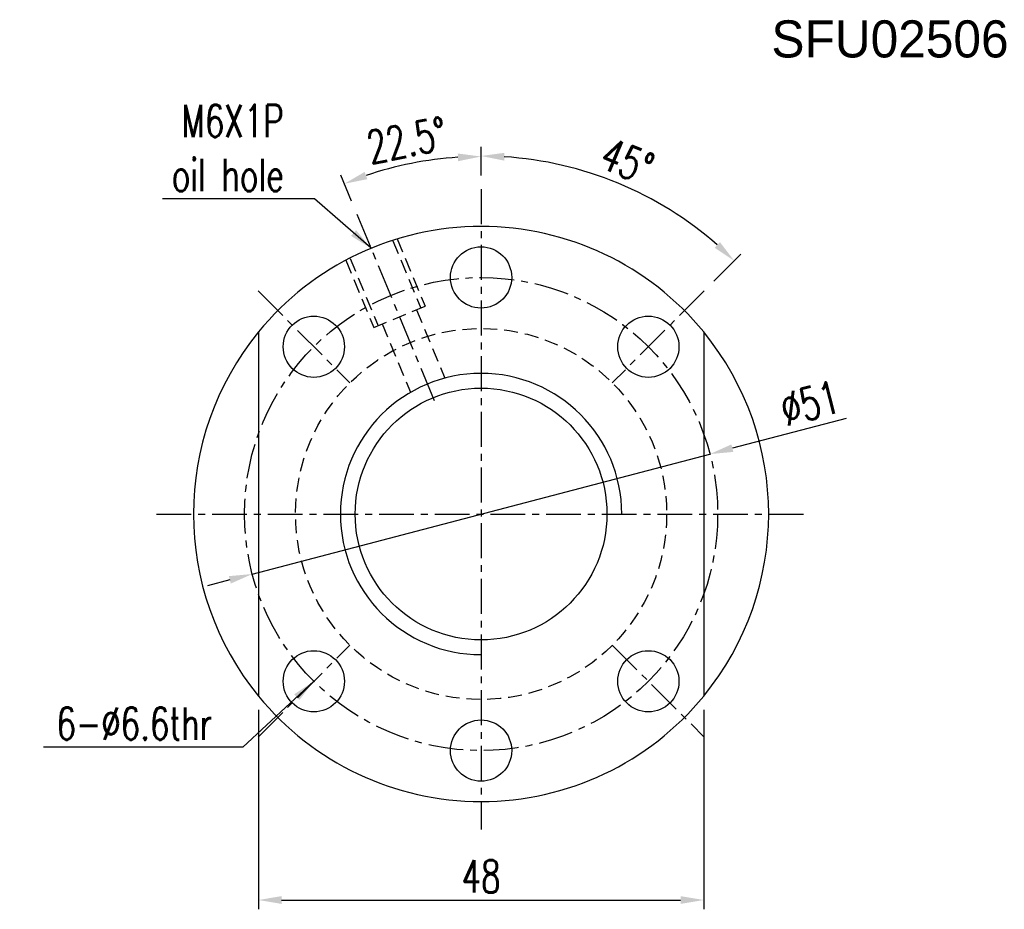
# Model space of a CAD drawing. Extents: x 30 to 228, y 66 to 165.
# Tile 1 of 54: x 30 to 136, y 69 to 165. Entities that reach past the tile are written whole.
import ezdxf

# ---------------------------------------------------------------- set-up
doc = ezdxf.new("R2010")
doc.units = 0
doc.header["$LTSCALE"] = 3
doc.header["$MEASUREMENT"] = 0
doc.header["$PDMODE"] = 1
doc.linetypes.add('CENTER', pattern=[2, 1.25, -0.25, 0.25, -0.25])
doc.linetypes.add('DASHED', pattern=[0.75, 0.5, -0.25])
doc.layers.get('DEFPOINTS').update_dxf_attribs({"linetype": 'CONTINUOUS'})
for name, color, linetype in [('CL', 1, 'CENTER'), ('DIM', 4, 'CONTINUOUS'), ('HID', 2, 'DASHED'), ('OUT', 3, 'CONTINUOUS')]:
    doc.layers.add(name, color=color, linetype=linetype)
doc.styles.add('DIM-7', font='SIMPLEX.shx', dxfattribs={"width": 0.7, "bigfont": 'chineset.shx'})
doc.dimstyles.new('CNS', dxfattribs={"dimtxt": 3.5, "dimasz": 2.5, "dimexe": 1, "dimexo": 1.5, "dimgap": 0.09, "dimtad": 0, "dimdsep": 46, "dimtxsty": 'DIM-7', "dimcen": 0.09, "dimclrd": 1, "dimclre": 1, "dimclrt": 4, "dimadec": 0, "dimazin": 0, "dimtfac": 1, "dimtix": 1, "dimtmove": 2, "dimatfit": 3, "dimfxl": 1, "dimtvp": 0.971429, "dimtolj": 1, "dimarcsym": 0})

# ---------------------------------------------------------------- blocks, each defined once
blk = doc.blocks.new('*D21')
at = {"layer": 'DEFPOINTS', "color": 0, "transparency": 16777216}
for p in [(55.75, 91.62), (103.75, 91.62), (103.75, 69.63)]:
    blk.add_point(p, dxfattribs=at)
at = {"layer": 'DIM', "color": 0, "lineweight": -2, "transparency": 16777216}
for p, q in [((55.75, 90.12), (55.75, 68.63)), ((103.75, 90.12), (103.75, 68.63)), ((58.25, 69.63), (101.25, 69.63))]:
    blk.add_line(p, q, dxfattribs=at)
at = {"layer": 'DIM', "color": 0, "transparency": 16777216}
for points in [[(58.25, 70.05), (58.25, 69.21), (55.75, 69.63)], [(101.25, 70.05), (101.25, 69.21), (103.75, 69.63)]]:
    blk.add_solid(points, dxfattribs=at)
at = {"layer": 'DIM', "color": 0, "transparency": 16777216, "insert": (79.75, 72.18), "char_height": 3.5, "attachment_point": 5, "style": 'DIM-7'}
blk.add_mtext('\\A1;48', dxfattribs=at)
blk = doc.blocks.new('*D22')
at = {"layer": 'DEFPOINTS', "color": 0, "transparency": 16777216}
for p in [(74.72, 149.44), (79.75, 146.24), (66.36, 143.57), (74.79, 123.22), (79.75, 76.24)]:
    blk.add_point(p, dxfattribs=at)
at = {"layer": 'DIM', "color": 0, "lineweight": -2, "transparency": 16777216}
for p, q in [((79.75, 147.74), (79.75, 150.77)), ((65.78, 144.96), (64.62, 147.76))]:
    blk.add_line(p, q, dxfattribs=at)
blk.add_arc((79.75, 111.24), 38.53, 93.7183, 108.7817, dxfattribs=at)
at = {"layer": 'DIM', "color": 0, "transparency": 16777216}
for points in [[(77.24, 150.1), (77.27, 149.27), (79.75, 149.77)], [(67.49, 147.33), (67.2, 148.11), (65.01, 146.84)]]:
    blk.add_solid(points, dxfattribs=at)
at = {"layer": 'DIM', "color": 0, "transparency": 16777216, "insert": (71.74, 151.53), "char_height": 3.5, "attachment_point": 5, "rotation": 11.25, "style": 'DIM-7'}
blk.add_mtext('\\A1;22.5°', dxfattribs=at)
blk = doc.blocks.new('*D24')
at = {"layer": 'DEFPOINTS', "color": 0, "transparency": 16777216}
for p in [(79.75, 146.24), (99.05, 144.66), (103.79, 135.28), (93.89, 125.38), (79.75, 77.24)]:
    blk.add_point(p, dxfattribs=at)
at = {"layer": 'DIM', "color": 0, "lineweight": -2, "transparency": 16777216}
for p, q in [((79.75, 147.74), (79.75, 150.83)), ((104.85, 136.34), (107.75, 139.24))]:
    blk.add_line(p, q, dxfattribs=at)
blk.add_arc((79.75, 111.24), 38.59, 48.7121, 86.2879, dxfattribs=at)
at = {"layer": 'DIM', "color": 0, "transparency": 16777216}
for points in [[(82.24, 149.33), (82.26, 150.17), (79.75, 149.83)], [(105.5, 140.54), (104.93, 139.93), (107.04, 138.53)]]:
    blk.add_solid(points, dxfattribs=at)
at = {"layer": 'DIM', "color": 0, "transparency": 16777216, "insert": (95.5, 149.25), "char_height": 3.5, "attachment_point": 5, "rotation": 337.5, "style": 'DIM-7'}
blk.add_mtext('\\A1;45°', dxfattribs=at)
blk = doc.blocks.new('*D25')
at = {"layer": 'DEFPOINTS', "color": 0, "transparency": 16777216}
for p in [(104.42, 117.7), (55.08, 104.77)]:
    blk.add_point(p, dxfattribs=at)
at = {"layer": 'DIM', "color": 0, "lineweight": -2, "transparency": 16777216}
for p, q in [((119.12, 121.55), (106.84, 118.34)), ((55.08, 104.77), (104.42, 117.7)), ((52.66, 104.14), (50.25, 103.51))]:
    blk.add_line(p, q, dxfattribs=at)
at = {"layer": 'DIM', "color": 0, "transparency": 16777216}
for points in [[(106.73, 118.74), (106.94, 117.93), (104.42, 117.7)], [(52.56, 104.54), (52.77, 103.74), (55.08, 104.77)]]:
    blk.add_solid(points, dxfattribs=at)
at = {"layer": 'DIM', "color": 0, "transparency": 16777216, "insert": (115.21, 123.17), "char_height": 3.5, "attachment_point": 5, "rotation": 14.6836, "style": 'DIM-7'}
blk.add_mtext('\\A1;∅51', dxfattribs=at)

msp = doc.modelspace()

# ---------------------------------------------------------------- linework, layer by layer
at = {"layer": 'CL', "color": 7}
for p, q in [((79.75, 146.238), (79.75, 77.238)), ((66.356, 143.574), (74.787, 123.221)), ((55.709, 135.28), (65.608, 125.381)), ((103.792, 135.28), (93.892, 125.381)), ((44.75, 111.238), (114.75, 111.238)), ((55.709, 87.197), (65.608, 97.096)), ((93.892, 97.096), (103.792, 87.197))]:
    msp.add_line(p, q, dxfattribs=at)
msp.add_circle((79.75, 111.238), 25.5, dxfattribs=at)
at = {"layer": 'DIM', "color": 7}
for radius, start, end in [(31, 140.73197, 219.26803), (31, 320.73197, 39.26803), (15.16, 360, 270)]:
    msp.add_arc((79.75, 111.238), radius, start, end, dxfattribs=at)
at = {"layer": 'HID', "color": 7}
for p, q in [((70.252, 140.701), (73.258, 133.444)), ((70.714, 140.892), (73.72, 133.636)), ((65.171, 138.596), (68.177, 131.34)), ((65.633, 138.788), (68.639, 131.531)), ((68.177, 131.34), (73.72, 133.636)), ((72.796, 133.253), (75.847, 125.887)), ((69.101, 131.722), (72.152, 124.357))]:
    msp.add_line(p, q, dxfattribs=at)
msp.add_circle((79.75, 111.238), 20, dxfattribs=at)
at = {"layer": 'OUT', "color": 7}
for p, q in [((55.75, 130.86), (55.75, 91.617)), ((103.75, 130.86), (103.75, 91.617))]:
    msp.add_line(p, q, dxfattribs=at)
for centre, radius in [((79.75, 136.738), 3.3), ((61.719, 129.27), 3.3), ((97.781, 129.27), 3.3), ((79.75, 111.238), 13.57), ((61.719, 93.207), 3.3), ((97.781, 93.207), 3.3), ((79.75, 85.738), 3.3)]:
    msp.add_circle(centre, radius, dxfattribs=at)
for start, end in [(39.26803, 140.73197), (219.26803, 320.73197)]:
    msp.add_arc((79.75, 111.238), 31, start, end, dxfattribs=at)

# ---------------------------------------------------------------- texts
at = {"layer": 'DIM', "color": 0}
msp.add_text('SFU02506', height=4, dxfattribs=at).set_placement((111.043, 160.451))
at = {"layer": 'DIM', "color": 0, "char_height": 3.5, "attachment_point": 6, "style": 'DIM-7'}
for s, insert in [('M6X1P\\Poil hole', (58.479, 150.692)), ('6-%%C6.6thr', (50.774, 88.645))]:
    msp.add_mtext(s, dxfattribs=dict(at, insert=insert))

# ---------------------------------------------------------------- dimensions: what is measured, and where the dimension line sits
at = {"layer": 'DIM', "color": 0}
for base, line1, line2, picture, middle in [((74.721, 149.439), ((79.75, 146.238), (79.75, 76.238)), ((66.356, 143.574), (74.787, 123.221)), '*D22', (71.736, 151.529)), ((99.047, 144.661), ((79.75, 146.238), (79.75, 77.238)), ((103.792, 135.28), (93.892, 125.381)), '*D24', (95.495, 149.25))]:
    dim = msp.add_angular_dim_2l(base=base, line1=line1, line2=line2, dimstyle='CNS', override={"dimgap": 0.8, "dimtad": 1, "dimclrd": 0, "dimclre": 0, "dimclrt": 0, "dimadec": 1, "dimazin": 2, "dimtp": -0.03, "dimtm": 0.035, "dimtfac": 0.6, "dimtmove": 0}, dxfattribs=at)
    dim.commit()
    dim.dimension.update_dxf_attribs({"geometry": picture, "text_midpoint": middle})
dim = msp.add_diameter_dim_2p(p1=(55.083, 104.775), p2=(104.417, 117.702), dimstyle='CNS', override={"dimgap": 0.8, "dimtad": 1, "dimclrd": 0, "dimclre": 0, "dimclrt": 0, "dimadec": 1, "dimazin": 2, "dimtp": -0.03, "dimtm": 0.035, "dimtfac": 0.6, "dimtmove": 0}, dxfattribs=at)
dim.commit()
dim.dimension.update_dxf_attribs({"geometry": '*D25', "text_midpoint": (115.86, 120.701), "dimtype": 163})
dim = msp.add_linear_dim(base=(103.75, 69.629), p1=(55.75, 91.617), p2=(103.75, 91.617), angle=180, dimstyle='CNS', override={"dimgap": 0.8, "dimtad": 1, "dimclrd": 0, "dimclre": 0, "dimclrt": 0, "dimadec": 1, "dimazin": 2, "dimtp": -0.03, "dimtm": 0.035, "dimtfac": 0.6, "dimtmove": 0}, dxfattribs=at)
dim.commit()
dim.dimension.update_dxf_attribs({"geometry": '*D21', "text_midpoint": (79.75, 72.179)})

# ---------------------------------------------------------------- leaders
at = {"layer": 'DIM', "color": 0, "annotation_type": 0, "has_hookline": 1, "hookline_direction": 1}
for points, text_width in [([(67.887, 139.879), (61.779, 145.226), (59.279, 145.226)], 13.067), ([(61.719, 93.207), (54.074, 86.095), (51.574, 86.095)], 18.2)]:
    msp.add_leader(points, dimstyle='CNS', override={"dimgap": 0.8, "dimtad": 1, "dimclrd": 0, "dimclre": 0, "dimclrt": 0, "dimadec": 1, "dimazin": 2, "dimtp": -0.03, "dimtm": 0.035, "dimtfac": 0.6, "dimtmove": 0}, dxfattribs=dict(at, text_width=text_width))

doc.saveas('drawing.dxf')
